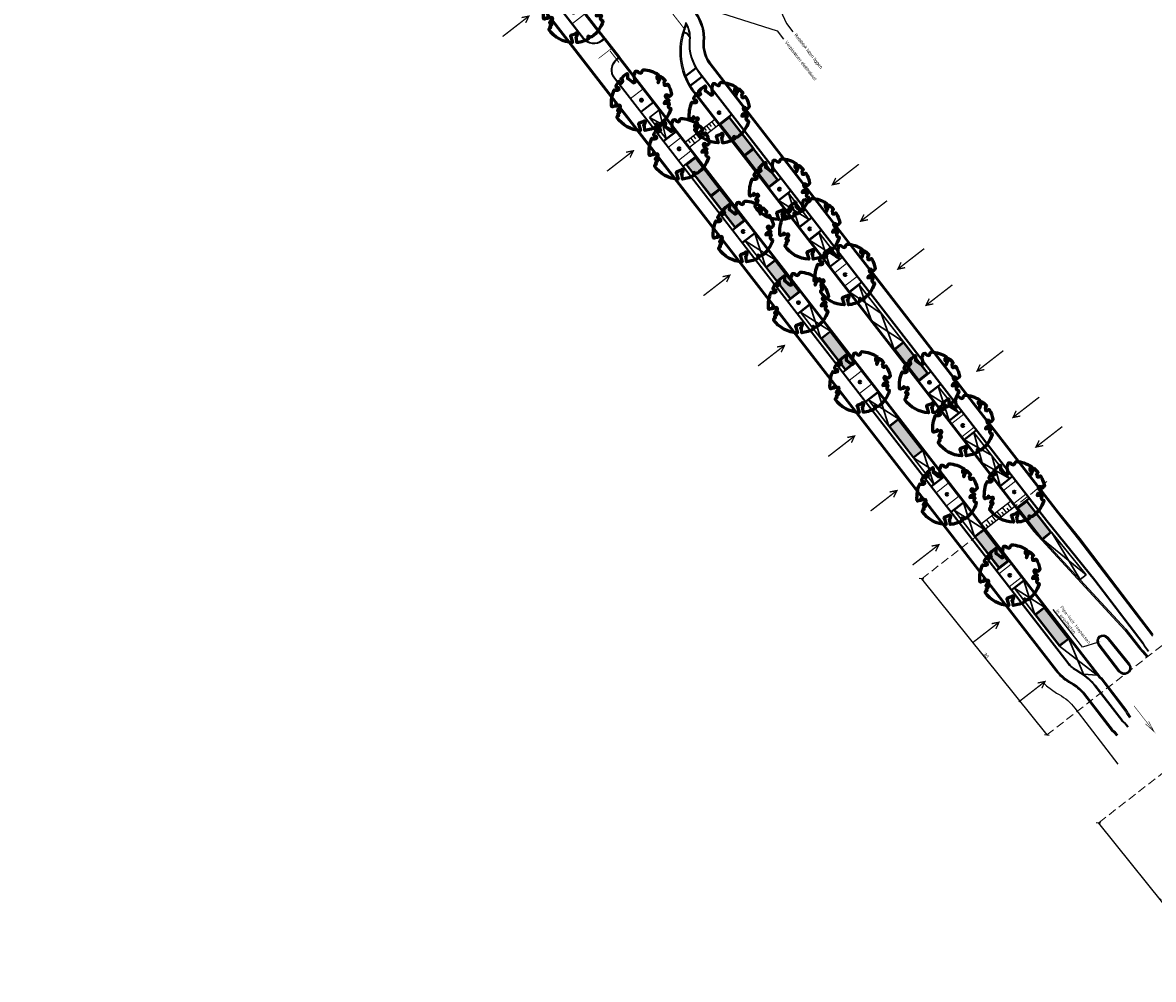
# Model space of a CAD drawing. Header units: metres. Extents: x 197051 to 198490, y 354564 to 355604.
# Tile 5 of 12: x 197065 to 197234, y 355340 to 355483. Entities that reach past the tile are written whole.
import ezdxf
from ezdxf import colors
from ezdxf.entities.mleader import LeaderData, LeaderLine
from ezdxf.math import Vec2, Vec3

# ---------------------------------------------------------------- set-up
doc = ezdxf.new("R2010")
doc.units = ezdxf.units.M
doc.header["$PDMODE"] = 3
doc.linetypes.add('11strp', pattern=[2, 1, -1])
doc.linetypes.add('DASHED2', pattern=[0.375, 0.25, -0.125])
for name, color, linetype, lineweight in [('N-WE-GR-BOOM-S', 86, 'Continuous', 40), ('N-WE-IE-PARKEERVAK_LANGSPARKEREN-G', 7, 'Continuous', 25), ('N-WE-VW-MARKERING_DWARS_DRIEHOEK_5050-G', 7, 'VW-HAAIETAND50-L-N', 35), ('nieuwe boomspiegels', 86, 'Continuous', 20), ('Ontwerp', 7, 'Continuous', 20), ('Parkeervak', 7, 'Continuous', 20), ('Parkeervak_arcering', 7, 'Continuous', 20), ('Rijrichting pijl', 7, 'Continuous', 30), ('X-XX-AL-AANKLEDING-M', 7, 'Continuous', 18), ('X-XX-AL-AANKLEDING-T25', 7, 'Continuous', 25), ('X-XX-AL-T25', 7, 'Continuous', 25)]:
    doc.layers.add(name, color=color, linetype=linetype, lineweight=lineweight)
for name, color, linetype in [('N-WE-VH-DREMPEL-G', 7, 'Continuous'), ('N-WE-VK-BLAUWE_ZONE-G', 5, 'Continuous'), ('N-XX-VH-KANTOPSLUITING_GELEIDEBAND_50_200_250-G', 210, 'Continuous'), ('N-XX-VH-KANTOPSLUITING_INRITVERLOOPBAND_50_200_250-G', 10, 'Continuous'), ('N-XX-VH-KANTOPSLUITING_OPSLUITBAND_100_200-G', 170, 'Continuous'), ('N-XX-VH-KANTOPSLUITING_TROTTOIRBAND_180_200_250-G', 2, 'Continuous'), ('N-XX-VH-KANTOPSLUITING_VOORKANTBAND-G', 7, 'Continuous')]:
    doc.layers.add(name, color=color, linetype=linetype)
doc.layers.add('uitritten', color=34, linetype='Continuous', lineweight=30, plot=False)
doc.styles.add('NLCS-ISO-M200-T25', font='NLCS-ISO.ttf', dxfattribs={"height": 0.5})
doc.styles.add('NLCS-ISO-M500-T25', font='NLCS-ISO.ttf', dxfattribs={"height": 1})
doc.styles.add('NLCS_ISO', font='arial.ttf')
doc.styles.get("Standard").update_dxf_attribs({"font": 'arial.ttf'})
doc.linetypes.add('VW-HAAIETAND50-L-N', pattern='A,0,-0.5,[150,NLCS.SHX,S=1,R=0,X=-0.625,Y=0],-0.5', length=1)
doc.dimstyles.new('NLCS_1-200', dxfattribs={"dimscale": 0.2, "dimtxt": 2.5, "dimasz": 2.5, "dimexe": 1.25, "dimexo": 0.625, "dimtad": 1, "dimtxsty": 'Standard', "dimblk": 'OBLIQUE', "dimcen": 0, "dimse1": 1, "dimse2": 1, "dimadec": 0, "dimazin": 0, "dimtfac": 1, "dimtmove": 0, "dimatfit": 3, "dimfxl": 1, "dimarcsym": 0})

# ---------------------------------------------------------------- blocks, each defined once
blk = doc.blocks.new('*U479')
at = {"layer": 'Parkeervak_arcering'}
h = blk.add_hatch(color=253, dxfattribs=at)
h.dxf.hatch_style = 1
h.paths.add_polyline_path([(0, 6), (0, 0), (1.8, 0), (1.8, 6)])
h.paths.add_polyline_path([(1.67, 5.87), (1.67, 0.13), (0.13, 0.13), (0.13, 5.87)], flags=16)
at = {"layer": 'Parkeervak_arcering', "true_color": 0xb97150}
h = blk.add_hatch(color=13, dxfattribs=at)
h.dxf.hatch_style = 1
h.paths.add_polyline_path([(1.67, 5.87), (1.67, 0.13), (0.13, 0.13), (0.13, 5.87)])
at = {"layer": 'N-WE-IE-PARKEERVAK_LANGSPARKEREN-G'}
blk.add_lwpolyline([(1.8, 0), (0, 0), (0, 6), (1.8, 6)], close=True, dxfattribs=at)
at = {"layer": 'N-WE-IE-PARKEERVAK_LANGSPARKEREN-G', "lineweight": 9}
blk.add_lwpolyline([(1.67, 0.13), (0.13, 0.13), (0.13, 5.87), (1.67, 5.87)], close=True, dxfattribs=at)
blk = doc.blocks.new('*U466')
at = {"layer": 'N-WE-GR-BOOM-S', "lineweight": 60}
blk.add_lwpolyline([(0.43, 4.71), (0.44, 4.72), (0.45, 4.73), (0.46, 4.74), (0.47, 4.75), (0.47, 4.75), (0.48, 4.76), (0.49, 4.77), (0.49, 4.78), (0.5, 4.79), (0.51, 4.8), (0.51, 4.82), (0.52, 4.84), (0.52, 4.86), (0.51, 4.88), (0.51, 4.92), (0.48, 5.03, -0.52938), (0.53, 5.1, -0.087139), (2.22, 4.62, -0.372341), (2.28, 4.47), (2.35, 4.12), (2.18, 3.95), (1.99, 3.99), (1.77, 3.82), (1.85, 3.6), (2.09, 3.53), (2.71, 3.67), (2.86, 3.59), (2.85, 3.45), (2.71, 3.36), (2.58, 2.94), (2.74, 2.67), (3.17, 3.35, -0.504641), (3.41, 3.14, 0.331948), (3.54, 2.92, 0.282008), (3.99, 3), (3.96, 2.99, -0.512156), (4.16, 2.98, -0.16076), (5.09, -0.06), (4.98, -0.17), (4.98, -0.29), (4.86, -0.31), (4.88, -0.44), (4.7, -0.38), (4.64, -0.52), (4.86, -0.67), (4.93, -0.72), (5.05, -0.6, -0.106371), (4.34, -2.61), (3.71, -2.2), (3.59, -2.28), (3.51, -1.94), (3.29, -1.67), (3.02, -1.68), (3.03, -1.99), (2.83, -2.68), (2.86, -2.81), (3.01, -2.83), (3.93, -3.18, -0.236298), (-0.23, -5.01, 0.159625), (-0.35, -4.77, 0.350802), (-0.31, -4.53, -0.504641), (-0.6, -4.39), (-0.53, -4.17), (-0.65, -3.96), (-0.8, -3.98), (-0.82, -4.14), (-0.94, -4.21), (-1.08, -4.11), (-1.2, -3.47), (-1.29, -3.38), (-1.52, -3.39), (-1.59, -3.66), (-1.68, -3.69), (-1.77, -3.92), (-2, -3.8, 0.733583), (-1.92, -3.97, -0.861625), (-1.87, -4.13, 0.279978), (-2.04, -4.39), (-2.04, -4.4, -0.827056), (-2.21, -4.58, -0.116774), (-4.15, -2.56), (-4.11, -2.55), (-4.08, -2.54), (-4.06, -2.53), (-4.04, -2.52), (-4.02, -2.51), (-4.01, -2.5), (-4, -2.49), (-3.77, -2.18), (-3.76, -2.17), (-3.76, -2.16), (-3.75, -2.15), (-3.75, -2.14), (-3.75, -2.13), (-3.74, -2.12), (-3.74, -2.11), (-3.74, -2.1), (-3.73, -2.09), (-3.72, -2.07), (-3.71, -2.06), (-3.71, -2.04), (-3.7, -2.02), (-3.69, -2.01), (-3.68, -1.99), (-3.68, -1.97), (-3.67, -1.96), (-3.67, -1.94), (-3.67, -1.93), (-3.67, -1.92), (-3.67, -1.9), (-3.67, -1.89), (-3.67, -1.88), (-3.68, -1.88), (-3.68, -1.87), (-3.69, -1.87), (-3.7, -1.87), (-3.71, -1.87), (-3.72, -1.87), (-3.73, -1.86), (-3.74, -1.86), (-3.75, -1.86), (-3.76, -1.86), (-3.78, -1.85), (-3.79, -1.84), (-3.8, -1.83), (-3.81, -1.83), (-3.83, -1.82), (-3.84, -1.81), (-3.85, -1.8), (-3.87, -1.78), (-3.88, -1.77), (-3.89, -1.76), (-3.91, -1.75), (-4.15, -2.03), (-4.16, -2.01), (-4.17, -2), (-4.18, -1.98), (-4.19, -1.97), (-4.2, -1.95), (-4.22, -1.94), (-4.24, -1.93), (-4.27, -1.92), (-4.32, -1.93), (-4.38, -1.94), (-4.46, -1.97, -0.040997), (-4.79, -1.03), (-4.62, -1.06), (-4.46, -1.16), (-4.38, -1.08), (-4.28, -0.93), (-4.38, -0.78), (-4.32, -0.57), (-4.52, -0.55), (-4.65, -0.42), (-4.89, -0.58, -0.05814), (-4.99, 0.83), (-4.85, 0.8), (-4.3, 0.36), (-4.06, 0.45), (-3.13, 0.69), (-3.05, 1), (-3.41, 1.14), (-3.46, 1.26), (-4.12, 1.58), (-4.14, 1.77), (-4.36, 1.96), (-4.45, 2.14), (-4.3, 2.38), (-3.96, 2.43), (-3.65, 2.63), (-3.65, 2.84), (-3.84, 3.07), (-3.79, 3.16), (-3.86, 3.31, -0.13428), (-1.66, 4.83, -0.541727), (-1.6, 4.78), (-1.61, 4.64), (-1.61, 4.56), (-1.6, 4.51), (-1.58, 4.46), (-1.56, 4.43), (-1.53, 4.41), (-1.51, 4.39), (-1.49, 4.38), (-1.47, 4.36), (-1.45, 4.34), (-1.43, 4.32), (-1.41, 4.31), (-1.4, 4.3), (-1.38, 4.28), (-1.36, 4.28), (-1.35, 4.27), (-1.33, 4.27), (-1.31, 4.28), (-1.29, 4.28), (-1.27, 4.29), (-1.25, 4.31), (-1.23, 4.32), (-1.21, 4.33), (-1.19, 4.34), (-1.17, 4.34), (-1.15, 4.35), (-1.13, 4.35), (-1.11, 4.35), (-1.09, 4.36), (-1.07, 4.36), (-1.05, 4.36), (-1.03, 4.37), (-1.01, 4.38), (-1, 4.39), (-0.99, 4.41), (-0.97, 4.42), (-0.96, 4.32), (-0.94, 4.3), (-0.83, 4.12), (-0.61, 4), (-0.93, 4.51), (-0.92, 4.52), (-0.92, 4.54), (-0.92, 4.55), (-0.92, 4.57), (-0.92, 4.58), (-0.93, 4.6), (-0.94, 4.61), (-0.95, 4.63), (-0.97, 4.65), (-0.99, 4.67), (-1.02, 4.69), (-1.05, 4.72), (-1.08, 4.75), (-1.12, 4.79), (-1.2, 4.9, -0.543104), (-1.17, 4.98, -0.046766), (-0.23, 5.12, -0.385168), (-0.18, 5.07), (-0.15, 4.88), (-0.14, 4.82), (-0.12, 4.78), (-0.1, 4.75), (-0.09, 4.74), (-0.07, 4.73), (-0.05, 4.73), (-0.03, 4.73), (-0.01, 4.72), (0.01, 4.72), (0.03, 4.72), (0.04, 4.71), (0.06, 4.7), (0.08, 4.7), (0.09, 4.69), (0.11, 4.68), (0.12, 4.67), (0.14, 4.67), (0.15, 4.66), (0.17, 4.65), (0.18, 4.65), (0.19, 4.64), (0.2, 4.63), (0.21, 4.62), (0.22, 4.61), (0.23, 4.6), (0.23, 4.59), (0.24, 4.58), (0.24, 4.58), (0.25, 4.57), (0.25, 4.56), (0.26, 4.56), (0.27, 4.56), (0.28, 4.56), (0.29, 4.56), (0.3, 4.57), (0.31, 4.57), (0.32, 4.58), (0.34, 4.59), (0.35, 4.6), (0.36, 4.62), (0.37, 4.63), (0.38, 4.64), (0.39, 4.66), (0.4, 4.67), (0.41, 4.69), (0.42, 4.7)], format="xyb", close=True, dxfattribs=at)
blk.add_circle((0, 0), 0.15, dxfattribs=at)
at = {"color": 7, "style": 'NLCS-ISO-M500-T25'}
for tag, p in [('NR', (-2.46, -0.4)), ('NAAM', (-2.46, -1.6))]:
    blk.add_attdef(tag, p, '', height=1, dxfattribs=at)
at = {"color": 7, "style": 'NLCS-ISO-M500-T25', "flags": 1}
for tag, p in [('WETNAAM', (-2.46, -2.8)), ('STAMDIA', (-2.46, -4)), ('STAMOMTR', (-2.46, -5.2)), ('OPMERKING', (-2.46, -6.4)), ('HANDH_KAPPEN', (-2.46, -7.6))]:
    blk.add_attdef(tag, p, '', height=1, dxfattribs=at)
blk = doc.blocks.new('pijl rijrichting')
at = {"layer": 'Rijrichting pijl', "const_width": 0.1}
for points in [[(6.14, 0), (0, 0), (2.18, 0.39)], [(0, 0), (2.17, -0.38)]]:
    blk.add_lwpolyline(points, dxfattribs=at)
blk = doc.blocks.new('_Oblique')
at = {"color": 0, "linetype": 'ByBlock', "lineweight": -2}
blk.add_line((-0.5, -0.5), (0.5, 0.5), dxfattribs=at)
blk = doc.blocks.new('*D450')
at = {"layer": 'Defpoints', "color": 0, "transparency": 16777216}
for p in [(197199.25, 355399.93), (197218.15, 355376.63), (197218.15, 355376.63)]:
    blk.add_point(p, dxfattribs=at)
at = {"layer": 'X-XX-AL-AANKLEDING-M', "color": 0, "lineweight": -2, "transparency": 16777216}
blk.add_line((197199.39, 355400.04), (197218.15, 355376.63), dxfattribs=at)
at = {"layer": 'X-XX-AL-AANKLEDING-M', "color": 0, "lineweight": -2, "transparency": 16777216, "xscale": 0.5, "yscale": 0.5, "zscale": 0.5}
for p, rotation in [((197199.39, 355400.04), 128.7212278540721), ((197218.15, 355376.63), 308.7212278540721)]:
    blk.add_blockref('_Oblique', p, dxfattribs=dict(at, rotation=rotation))
at = {"layer": 'X-XX-AL-AANKLEDING-M', "color": 0, "transparency": 16777216, "insert": (197209.07, 355388.57), "char_height": 0.5, "attachment_point": 5, "rotation": 308.7212}
blk.add_mtext('30', dxfattribs=at)
blk = doc.blocks.new('*D451')
at = {"layer": 'Defpoints', "color": 0, "transparency": 16777216}
for p in [(197225.9, 355363.41), (197244.67, 355340), (197244.67, 355340)]:
    blk.add_point(p, dxfattribs=at)
at = {"layer": 'X-XX-AL-AANKLEDING-M', "color": 0, "lineweight": -2, "transparency": 16777216}
blk.add_line((197225.9, 355363.41), (197244.67, 355340), dxfattribs=at)
at = {"layer": 'X-XX-AL-AANKLEDING-M', "color": 0, "lineweight": -2, "transparency": 16777216, "xscale": 0.5, "yscale": 0.5, "zscale": 0.5}
for p, rotation in [((197225.9, 355363.41), 128.7212278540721), ((197244.67, 355340), 308.7212278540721)]:
    blk.add_blockref('_Oblique', p, dxfattribs=dict(at, rotation=rotation))
at = {"layer": 'X-XX-AL-AANKLEDING-M', "color": 0, "transparency": 16777216, "insert": (197235.58, 355351.94), "char_height": 0.5, "attachment_point": 5, "rotation": 308.7212}
blk.add_mtext('30', dxfattribs=at)
blk = doc.blocks.new('Drempel')
at = {"layer": 'N-WE-VH-DREMPEL-G', "flags": 128}
for points in [[(0, 0), (0, -5.5)], [(-1, 0), (-1, -5.5)], [(-1, -0.5), (0, -0.5)], [(-1, -1), (-0.5, -1)], [(-1, -1.5), (0, -1.5)], [(-1, -2), (-0.5, -2)], [(-1, -2.5), (0, -2.5)], [(-1, -3), (-0.5, -3)], [(-1, -3.5), (0, -3.5)], [(-1, -4), (-0.5, -4)], [(-1, -4.5), (0, -4.5)], [(-1, -5), (-0.5, -5)]]:
    blk.add_lwpolyline(points, dxfattribs=at)
blk = doc.blocks.new('Inrit_icoon')
at = {"layer": 'uitritten', "const_width": 0.2}
for points in [[(0, 0), (0, 5)], [(0.5, 1), (0, 0), (-0.5, 1)]]:
    blk.add_lwpolyline(points, dxfattribs=at)

msp = doc.modelspace()

# ---------------------------------------------------------------- linework, layer by layer
at = {"layer": 'N-WE-VK-BLAUWE_ZONE-G', "color": 5, "linetype": 'DASHED2', "const_width": 0.1, "flags": 128}
for points in [[(197169.012, 355468.174), (197172.689, 355463.432)], [(197165.548, 355463.339), (197169.225, 355458.597)], [(197172.689, 355463.432), (197176.365, 355458.691)], [(197169.226, 355458.598), (197172.903, 355453.857)], [(197177.497, 355447.93), (197181.173, 355443.188)], [(197185.772, 355437.261), (197189.448, 355432.52)], [(197195.184, 355434.421), (197198.86, 355429.68)], [(197195.987, 355424.088), (197199.664, 355419.346)], [(197213.669, 355410.582), (197216.295, 355407.175), (197217.464, 355405.934)], [(197208.811, 355407.545), (197212.488, 355402.803)], [(197217.885, 355395.847), (197221.562, 355391.106)]]:
    msp.add_lwpolyline(points, dxfattribs=at)
at = {"layer": 'N-WE-VW-MARKERING_DWARS_DRIEHOEK_5050-G', "const_width": 0.15, "flags": 128}
msp.add_lwpolyline([(197161.615, 355485.348), (197163.954, 355482.335)], dxfattribs=at)
at = {"layer": 'N-WE-VW-MARKERING_DWARS_DRIEHOEK_5050-G', "linetype": 'VW-HAAIETAND50-L-N', "const_width": 0.15, "flags": 128}
msp.add_lwpolyline([(197152.645, 355479.229, -0.0022762), (197153.98, 355477.497, -0.0059253)], format="xyb", dxfattribs=at)
at = {"layer": 'N-XX-VH-KANTOPSLUITING_GELEIDEBAND_50_200_250-G', "flags": 128}
for points in [[(197151.145, 355481.75), (197097.591, 355550.817)], [(197154.517, 355477.405), (197158.687, 355472.026)], [(197171.912, 355471.944), (197181.532, 355459.537)], [(197160.464, 355469.735), (197225.956, 355385.276), (197226.254, 355385.041), (197229.994, 355380.124), (197230.23, 355379.703), (197230.582, 355379.199)], [(197160.137, 355462.813), (197170.8, 355449.063)], [(197189.192, 355449.659), (197192.17, 355445.818)], [(197173.863, 355445.112), (197179.072, 355438.394)], [(197198.821, 355437.242), (197204.028, 355430.526)], [(197182.137, 355434.442), (197189.288, 355425.219)]]:
    msp.add_lwpolyline(points, dxfattribs=at)
for points in [[(197163.789, 355482.125, 0.1561423), (197163.741, 355476.15)], [(197165.073, 355473.438, 0.0120654), (197165.354, 355473.058), (197216.382, 355407.251), (197230.04, 355392.484), (197232.269, 355389.607), (197232.644, 355389.235), (197233.324, 355388.409)]]:
    msp.add_lwpolyline(points, format="xyb", dxfattribs=at)
at = {"layer": 'N-XX-VH-KANTOPSLUITING_INRITVERLOOPBAND_50_200_250-G'}
for p, q in [((197163.694, 355482.156), (197164.021, 355483.151)), ((197163.789, 355482.125), (197164.116, 355483.12))]:
    msp.add_line(p, q, dxfattribs=at)
at = {"layer": 'N-XX-VH-KANTOPSLUITING_INRITVERLOOPBAND_50_200_250-G', "flags": 128}
for points in [[(197136.996, 355492.656), (197160.137, 355462.813)], [(197137.075, 355492.717), (197160.216, 355462.875)], [(197151.145, 355481.75), (197154.517, 355477.404)], [(197151.224, 355481.811), (197154.596, 355477.465)], [(197158.687, 355472.026), (197160.464, 355469.735)], [(197158.766, 355472.088), (197160.543, 355469.796)], [(197181.453, 355459.476), (197189.113, 355449.598)], [(197181.532, 355459.537), (197189.192, 355449.659)], [(197170.8, 355449.063), (197173.863, 355445.112)], [(197170.879, 355449.124), (197173.942, 355445.174)], [(197192.091, 355445.757), (197198.742, 355437.18)], [(197192.17, 355445.818), (197198.821, 355437.242)], [(197179.072, 355438.394), (197182.137, 355434.442)], [(197179.151, 355438.455), (197182.216, 355434.503)], [(197203.949, 355430.465), (197219.784, 355410.044), (197223.021, 355406.017), (197234.018, 355391.649)], [(197204.028, 355430.526), (197219.862, 355410.106), (197223.1, 355406.079), (197234.098, 355391.71)]]:
    msp.add_lwpolyline(points, dxfattribs=at)
for points in [[(197169.722, 355490.565, -0.0773004), (197165.743, 355485.92, 0.3861146), (197165.592, 355484.719, -0.1769295), (197166.673, 355480.675, 0.1893814), (197167.681, 355477.237), (197171.833, 355471.882)], [(197169.807, 355490.513, -0.0773004), (197165.808, 355485.844, 0.3861146), (197165.674, 355484.777, -0.1769295), (197166.772, 355480.666, 0.1893814), (197167.76, 355477.298), (197171.912, 355471.944)], [(197163.646, 355476.12, 0.0775275), (197164.991, 355473.381, 0.0775275)], [(197163.741, 355476.15, 0.0775275), (197165.073, 355473.438, 0.0391274)], [(197189.288, 355425.219), (197205.172, 355404.736), (197219.488, 355386.273, 0.0908893), (197221.423, 355384.542), (197222.115, 355384.119, -0.0910244), (197223.676, 355382.722), (197227.827, 355377.363), (197228.212, 355376.998), (197228.633, 355376.472)], [(197189.367, 355425.281), (197205.251, 355404.797), (197219.567, 355386.334, 0.0908893), (197221.475, 355384.627), (197222.167, 355384.204, -0.0910244), (197223.755, 355382.783), (197227.901, 355377.43), (197228.286, 355377.066), (197228.711, 355376.535)]]:
    msp.add_lwpolyline(points, format="xyb", dxfattribs=at)
at = {"layer": 'N-XX-VH-KANTOPSLUITING_OPSLUITBAND_100_200-G', "flags": 128}
for points in [[(197151.698, 355481.039), (197151.382, 355480.794, -0.4140565), (197148.719, 355481.129), (197094.816, 355550.642)], [(197233.405, 355389.151), (197232.811, 355389.93), (197232.614, 355390.318), (197225.343, 355399.853), (197218.138, 355408.739), (197166.021, 355475.95, -0.1893832), (197164.581, 355480.862, 0.1642776), (197163.981, 355483.35, 0.1471807)], [(197164.589, 355481.473), (197164.365, 355481.755, 0.3006069), (197163.736, 355481.96)], [(197153.966, 355478.116), (197153.649, 355477.87, 0.4159495), (197153.32, 355475.195), (197221.227, 355387.621, 0.0908893), (197222.57, 355386.419), (197223.263, 355385.996, -0.0910244), (197225.415, 355384.069), (197229.462, 355378.844), (197229.834, 355378.492), (197230.35, 355377.849)]]:
    msp.add_lwpolyline(points, format="xyb", dxfattribs=at)
for points in [[(197163.991, 355475.443), (197165.545, 355476.648)], [(197164.666, 355474.068), (197166.424, 355475.431)], [(197159.147, 355471.434), (197157.327, 355470.027)], [(197169.041, 355468.323), (197170.849, 355469.725)], [(197162.542, 355467.059), (197160.724, 355465.649)], [(197165.41, 355463.361), (197163.594, 355461.948)], [(197178.325, 355460.084), (197176.507, 355458.674)], [(197179.734, 355458.266), (197177.919, 355456.853)], [(197172.887, 355453.714), (197171.069, 355452.305)], [(197182.92, 355454.157), (197181.102, 355452.748)], [(197174.296, 355451.897), (197172.481, 355450.484)], [(197184.329, 355452.34), (197182.514, 355450.927)], [(197187.518, 355448.231), (197185.7, 355446.821)], [(197190.372, 355444.553), (197188.556, 355443.14)], [(197181.159, 355443.046), (197179.342, 355441.637)], [(197182.569, 355441.228), (197180.753, 355439.816)], [(197189.43, 355432.379), (197187.613, 355430.97)], [(197200.82, 355431.073), (197199.003, 355429.664)], [(197202.209, 355429.24), (197200.394, 355427.828)], [(197192.782, 355428.058), (197190.967, 355426.645)], [(197205.415, 355425.147), (197203.598, 355423.737)], [(197207.572, 355422.366), (197205.757, 355420.953)], [(197202.709, 355415.255), (197200.891, 355413.846)], [(197213.04, 355415.319), (197211.223, 355413.909)], [(197205.608, 355411.517), (197203.793, 355410.104)], [(197215.51, 355412.134), (197213.695, 355410.722)], [(197212.474, 355402.662), (197210.656, 355401.253)], [(197214.68, 355399.817), (197212.865, 355398.405)]]:
    msp.add_lwpolyline(points, dxfattribs=at)
at = {"layer": 'N-XX-VH-KANTOPSLUITING_TROTTOIRBAND_180_200_250-G', "flags": 128}
for points in [[(197227.241, 355391.23), (197230.476, 355387.25, -1.0302537), (197229.069, 355386.173), (197225.968, 355390.221, -0.9832868)], [(197227.163, 355391.166), (197230.399, 355387.187, -1.0312267), (197229.149, 355386.233), (197226.048, 355390.282, -0.9831298)]]:
    msp.add_lwpolyline(points, format="xyb", close=True, dxfattribs=at)
at = {"layer": 'N-XX-VH-KANTOPSLUITING_VOORKANTBAND-G', "flags": 128}
for points in [[(197073.439, 355571.494), (197073.121, 355575.327, -0.1141817), (197084.128, 355567.086), (197097.746, 355550.943), (197226.099, 355385.418), (197226.397, 355385.183), (197230.162, 355380.234), (197230.4, 355379.809), (197230.746, 355379.313)], [(197151.758, 355480.959), (197151.443, 355480.715, -0.4146494), (197148.637, 355481.071), (197094.738, 355550.58), (197082.514, 355565.783), (197081.128, 355567.311), (197080.635, 355567.857), (197080.178, 355568.328), (197078.819, 355569.656), (197077.61, 355570.429), (197076.322, 355570.993), (197074.777, 355571.366), (197073.439, 355571.494)], [(197064.83, 355556.099), (197064.555, 355559.133, -0.46825), (197074.33, 355568.91), (197074.646, 355568.881, -0.1886625), (197079.209, 355566.601), (197079.719, 355566.036), (197081.069, 355564.549), (197093.247, 355549.402), (197219.646, 355386.396, 0.0908893), (197221.527, 355384.713), (197222.219, 355384.29, -0.0910244), (197223.834, 355382.844), (197227.975, 355377.497), (197228.36, 355377.134), (197228.789, 355376.598)], [(197173.383, 355496.287, 0.0842562), (197170.625, 355492.417), (197170.618, 355492.402, -0.1032281), (197165.678, 355485.996, 0.3861146), (197165.51, 355484.662, -0.1769295), (197166.573, 355480.684, 0.1893814), (197167.602, 355477.175), (197219.705, 355409.982), (197222.942, 355405.955), (197234.032, 355391.467), (197234.032, 355391.467)], [(197164.021, 355483.472), (197163.599, 355482.187, 0.24931), (197165.195, 355472.935), (197216.229, 355407.122), (197229.887, 355392.355), (197232.119, 355389.474), (197232.496, 355389.1), (197233.17, 355388.282)], [(197233.485, 355389.212), (197232.896, 355389.983), (197232.699, 355390.371), (197225.422, 355399.914), (197218.217, 355408.801), (197166.1, 355476.011, -0.1893813), (197164.68, 355480.853, 0.169417), (197164.021, 355483.472)], [(197164.596, 355481.303), (197164.287, 355481.692, 0.3353203), (197163.703, 355481.843)], [(197153.904, 355478.194), (197153.588, 355477.949, 0.4159495), (197153.241, 355475.133), (197221.148, 355387.56, 0.0908893), (197222.518, 355386.334), (197223.21, 355385.911, -0.0910244), (197225.336, 355384.008), (197229.388, 355378.777), (197229.76, 355378.424), (197230.272, 355377.786)], [(197217.75, 355384.36), (197218.124, 355383.979), (197219.638, 355382.912), (197220.033, 355382.684, -0.0987085), (197222.386, 355380.623), (197228.829, 355372.227)]]:
    msp.add_lwpolyline(points, format="xyb", dxfattribs=at)
for points in [[(197151.916, 355481.082), (197154.063, 355478.317)], [(197154.124, 355478.238), (197154.124, 355478.238)], [(197163.953, 355475.54), (197165.494, 355476.735)], [(197164.718, 355473.982), (197166.485, 355475.352)], [(197159.086, 355471.513), (197157.266, 355470.106)], [(197159.088, 355471.51), (197157.273, 355470.097)], [(197169.092, 355468.236), (197170.91, 355469.646)], [(197162.48, 355467.138), (197160.663, 355465.728)], [(197165.471, 355463.282), (197163.656, 355461.87)], [(197178.263, 355460.163), (197176.446, 355458.753)], [(197179.795, 355458.187), (197177.98, 355456.775)], [(197172.826, 355453.794), (197171.008, 355452.384)], [(197182.859, 355454.236), (197181.041, 355452.827)], [(197184.391, 355452.261), (197182.575, 355450.848)], [(197174.358, 355451.818), (197172.542, 355450.405)], [(197187.457, 355448.31), (197185.639, 355446.9)], [(197190.433, 355444.474), (197188.618, 355443.061)], [(197181.098, 355443.125), (197179.281, 355441.716)], [(197182.63, 355441.149), (197180.815, 355439.737)], [(197189.369, 355432.458), (197187.551, 355431.049)], [(197200.759, 355431.152), (197198.941, 355429.743)], [(197202.27, 355429.162), (197200.455, 355427.749)], [(197192.844, 355427.979), (197191.029, 355426.566)], [(197205.354, 355425.226), (197203.537, 355423.816)], [(197207.633, 355422.287), (197205.818, 355420.874)], [(197202.647, 355415.334), (197200.83, 355413.925)], [(197212.979, 355415.398), (197211.161, 355413.988)], [(197205.669, 355411.438), (197203.854, 355410.025)], [(197215.571, 355412.055), (197213.756, 355410.643)], [(197212.412, 355402.741), (197210.595, 355401.332)], [(197214.741, 355399.738), (197212.926, 355398.326)]]:
    msp.add_lwpolyline(points, dxfattribs=at)
msp.add_lwpolyline([(197227.318, 355391.293), (197230.554, 355387.313, -1.0294335), (197228.988, 355386.114), (197225.889, 355390.16, -0.9834173)], format="xyb", close=True, dxfattribs=at)
at = {"layer": 'nieuwe boomspiegels'}
for points in [[(197145.487, 355485.296), (197147.303, 355486.708), (197148.835, 355484.733), (197147.019, 355483.32)], [(197155.738, 355472.076), (197157.554, 355473.488), (197159.086, 355471.513), (197157.265, 355470.107)], [(197161.393, 355464.783), (197163.209, 355466.196), (197164.741, 355464.22), (197162.925, 355462.808)], [(197176.441, 355458.75), (197178.263, 355460.163), (197179.794, 355458.189), (197177.977, 355456.778)], [(197171.008, 355452.384), (197172.823, 355453.797), (197174.355, 355451.821), (197172.54, 355450.408)], [(197181.041, 355452.827), (197182.859, 355454.236), (197184.388, 355452.264), (197182.573, 355450.851)], [(197186.363, 355445.963), (197188.181, 355447.373), (197189.711, 355445.4), (197187.893, 355443.991)], [(197179.281, 355441.716), (197181.096, 355443.128), (197182.628, 355441.152), (197180.813, 355439.74)], [(197188.523, 355429.796), (197190.338, 355431.204), (197191.873, 355429.23), (197190.055, 355427.821)], [(197198.941, 355429.743), (197200.756, 355431.156), (197202.288, 355429.18), (197200.473, 355427.768)], [(197203.91, 355423.335), (197205.728, 355424.744), (197207.257, 355422.771), (197205.442, 355421.359)], [(197211.682, 355413.312), (197213.498, 355414.724), (197215.03, 355412.748), (197213.214, 355411.336)], [(197201.577, 355412.962), (197203.392, 355414.375), (197204.924, 355412.399), (197203.109, 355410.987)], [(197210.995, 355400.816), (197212.811, 355402.228), (197214.343, 355400.253), (197212.527, 355398.84)]]:
    msp.add_lwpolyline(points, close=True, dxfattribs=at)
at = {"layer": 'Ontwerp', "linetype": '11strp', "const_width": 0.1}
msp.add_lwpolyline([(197150.936, 355478.106), (197152.831, 355479.577)], dxfattribs=at)
at = {"layer": 'Ontwerp', "linetype": 'DASHED2', "ltscale": 5, "flags": 128}
for points in [[(197218.178, 355414.618), (197199.128, 355399.832)], [(197236.945, 355391.212), (197217.894, 355376.426)], [(197246.269, 355379.217), (197225.897, 355363.41)]]:
    msp.add_lwpolyline(points, dxfattribs=at)
at = {"layer": 'uitritten', "flags": 128}
for points in [[(197159.936, 355470.274), (197158.583, 355469.224), (197158.583, 355469.224)], [(197162.479, 355467.137), (197161.057, 355466.033)], [(197177.977, 355456.778), (197179.399, 355457.883)], [(197179.341, 355457.838), (197179.341, 355457.838)], [(197181.041, 355452.827), (197182.462, 355453.932)], [(197182.573, 355450.851), (197183.994, 355451.956)], [(197174.355, 355451.821), (197172.933, 355450.717)], [(197175.996, 355446.767), (197172.933, 355450.717)], [(197177.419, 355447.87), (197175.996, 355446.767)], [(197185.637, 355446.9), (197187.058, 355448.004)], [(197188.615, 355443.059), (197190.036, 355444.164)], [(197182.628, 355441.152), (197181.206, 355440.048)], [(197184.271, 355436.096), (197181.206, 355440.048)], [(197185.693, 355437.2), (197184.271, 355436.096)], [(197195.264, 355434.485), (197196.687, 355435.587)], [(197200.473, 355427.768), (197201.894, 355428.872)], [(197192.844, 355427.978), (197191.422, 355426.874)], [(197194.485, 355422.924), (197191.422, 355426.874)], [(197203.537, 355423.816), (197204.958, 355424.921)], [(197195.908, 355424.026), (197194.485, 355422.924)], [(197205.816, 355420.877), (197207.238, 355421.981)], [(197212.58, 355415.091), (197207.238, 355421.981)], [(197199.584, 355419.285), (197198.162, 355418.182)], [(197201.225, 355414.231), (197198.162, 355418.182)], [(197202.647, 355415.335), (197201.225, 355414.231)], [(197211.158, 355413.988), (197212.58, 355415.091)], [(197205.67, 355411.437), (197204.248, 355410.334)], [(197207.311, 355406.383), (197204.248, 355410.334)], [(197208.734, 355407.485), (197207.311, 355406.383)], [(197217.569, 355405.967), (197218.88, 355407.03)], [(197214.742, 355399.737), (197213.32, 355398.634)], [(197223.157, 355399.925), (197224.065, 355400.635)], [(197217.806, 355395.786), (197216.384, 355394.682)], [(197220.06, 355389.941), (197221.483, 355391.044)], [(197221.483, 355391.044), (197223.655, 355385.74)], [(197220.06, 355389.941), (197225.725, 355385.573)], [(197223.655, 355385.74), (197225.725, 355385.573)]]:
    msp.add_lwpolyline(points, dxfattribs=at)
at = {"layer": 'uitritten'}
for points in [[(197158.583, 355469.224), (197162.479, 355467.137)], [(197158.583, 355469.224), (197161.057, 355466.033)], [(197160.005, 355470.327), (197161.057, 355466.033)], [(197179.399, 355457.883), (197181.041, 355452.827)], [(197182.464, 355453.93), (197179.399, 355457.883)], [(197182.462, 355453.932), (197177.977, 355456.778)], [(197187.058, 355448.004), (197183.994, 355451.957)], [(197183.994, 355451.956), (197185.637, 355446.9)], [(197172.933, 355450.717), (197177.419, 355447.87)], [(197174.355, 355451.821), (197175.996, 355446.767)], [(197187.058, 355448.004), (197182.573, 355450.851)], [(197190.036, 355444.164), (197191.859, 355438.767)], [(197196.687, 355435.587), (197190.036, 355444.164)], [(197193.309, 355439.838), (197188.615, 355443.059)], [(197181.206, 355440.048), (197185.693, 355437.2)], [(197182.628, 355441.152), (197184.271, 355436.096)], [(197196.687, 355435.587), (197191.888, 355438.732)], [(197193.309, 355439.838), (197195.264, 355434.485)], [(197204.958, 355424.921), (197201.893, 355428.873)], [(197201.894, 355428.872), (197203.537, 355423.816)], [(197191.422, 355426.874), (197195.908, 355424.026)], [(197192.844, 355427.978), (197194.485, 355422.924)], [(197204.958, 355424.921), (197200.473, 355427.768)], [(197208.487, 355417.433), (197207.238, 355421.981)], [(197205.816, 355420.877), (197209.909, 355418.536)], [(197198.162, 355418.182), (197202.647, 355415.335)], [(197199.584, 355419.285), (197201.225, 355414.231)], [(197209.909, 355418.536), (197211.158, 355413.988)], [(197212.58, 355415.091), (197208.487, 355417.433)], [(197205.67, 355411.437), (197207.311, 355406.383)], [(197204.248, 355410.334), (197208.734, 355407.485)], [(197218.88, 355407.03), (197223.157, 355399.925)], [(197224.065, 355400.635), (197218.88, 355407.03)], [(197224.065, 355400.635), (197217.569, 355405.967)], [(197214.742, 355399.737), (197216.384, 355394.682)], [(197213.32, 355398.634), (197217.806, 355395.786)], [(197216.384, 355394.682), (197213.32, 355398.634)]]:
    msp.add_lwpolyline(points, dxfattribs=at)

# ---------------------------------------------------------------- block references
at = {"xscale": -1, "rotation": 127.8058348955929}
for p in [(197140.47, 355484.446), (197156.138, 355464.252), (197170.62, 355445.585), (197178.803, 355435.039), (197189.333, 355421.465), (197195.681, 355413.283), (197201.975, 355405.171), (197211.002, 355393.537), (197217.9, 355384.645)]:
    msp.add_blockref('Inrit_icoon', p, dxfattribs=at)
at = {"rotation": 307.8058348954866}
for p in [(197186.01, 355459.157), (197190.252, 355453.689), (197195.826, 355446.505), (197200.045, 355441.066), (197207.698, 355431.202), (197213.095, 355424.246), (197216.537, 355419.809)]:
    msp.add_blockref('Inrit_icoon', p, dxfattribs=at)
at = {"layer": 'N-WE-GR-BOOM-S', "xscale": 0.9, "yscale": 0.9, "zscale": 0.9, "rotation": 307.28604508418}
for p in [(197147.163, 355485.015), (197157.352, 355471.836), (197169.018, 355469.965), (197163.011, 355464.546), (197178.07, 355458.484), (197182.597, 355452.542), (197172.625, 355452.147), (197187.914, 355445.674), (197180.898, 355441.478), (197190.14, 355429.554), (197200.558, 355429.506), (197205.566, 355423.039), (197203.194, 355412.725), (197213.296, 355413.072), (197212.613, 355400.579)]:
    msp.add_blockref('*U466', p, dxfattribs=at)
at = {"layer": 'N-WE-VH-DREMPEL-G', "rotation": 307.7909312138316}
msp.add_blockref('Drempel', (197168.934, 355468.114), dxfattribs=at)
at = {"layer": 'N-WE-VH-DREMPEL-G', "xscale": -1, "rotation": 307.7909312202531}
msp.add_blockref('Drempel', (197212.72, 355411.647), dxfattribs=at)
at = {"layer": 'Parkeervak', "rotation": 217.79}
for p in [(197170.515, 355469.339), (197174.191, 355464.598), (197165.471, 355463.279), (197169.147, 355458.537), (197177.419, 355447.87), (197185.693, 355437.2), (197196.687, 355435.587), (197195.908, 355424.026), (197215.173, 355411.748), (197208.734, 355407.485), (197217.806, 355395.786)]:
    msp.add_blockref('*U479', p, dxfattribs=at)
at = {"layer": 'Rijrichting pijl', "xscale": 0.8, "yscale": 0.8, "zscale": 0.8, "rotation": 127.804287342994}
msp.add_blockref('pijl rijrichting', (197234.263, 355377.114), dxfattribs=at)

# ---------------------------------------------------------------- dimensions: what is measured, and where the dimension line sits
at = {"layer": 'X-XX-AL-AANKLEDING-M'}
for base, p1, p2, picture, middle in [((197218.152, 355376.633), (197199.247, 355399.927), (197218.152, 355376.633), '*D450', (197209.066, 355388.574)), ((197244.666, 355340.001), (197225.897, 355363.41), (197244.666, 355340.001), '*D451', (197235.578, 355351.943))]:
    dim = msp.add_linear_dim(base=base, p1=p1, p2=p2, angle=308.72123, dimstyle='NLCS_1-200', dxfattribs=at)
    dim.commit()
    dim.dimension.update_dxf_attribs({"geometry": picture, "text_midpoint": middle})

# ---------------------------------------------------------------- leaders
at = {"layer": 'X-XX-AL-AANKLEDING-T25'}
ml = msp.add_multileader_mtext('Standard', dxfattribs=at)
ml.set_content('Rotsblok laten liggen', color=256, style='NLCS_ISO')
ml.set_leader_properties()
ml.build(insert=Vec2(0, 0))
ml.multileader.update_dxf_attribs({"dogleg_length": 1.562, "arrow_head_size": 0.5})
ctx = ml.context
ctx.base_point, ctx.char_height, ctx.arrow_head_size, ctx.landing_gap_size, ctx.plane_origin, ctx.plane_x_axis, ctx.plane_y_axis = Vec3(197180.072, 355482.106), 0.5, 0.5, 0.5, Vec3(197168.171, 355486.087), Vec3(0.6129875, -0.7900926), Vec3(0.7900926, 0.6129875)
notes = []
notes.append((ctx, [(0, (1, 1, 0), (197179.114, 355483.34), (0.6129875, -0.7900926), 1.562, [(0, [(197173.684, 355495.11)], 0, [])])]))
ctx.mtext.insert, ctx.mtext.text_direction, ctx.mtext.rotation, ctx.mtext.flow_direction = Vec3(197180.634, 355481.909), Vec3(0.6129875, -0.7900926), 5.3722253, 5
ml = msp.add_multileader_mtext('Standard', dxfattribs=at)
ml.set_content('Verplaatsen elektrakast', color=256, style='NLCS_ISO')
ml.set_leader_properties()
ml.build(insert=Vec2(0, 0))
ml.multileader.update_dxf_attribs({"dogleg_length": 1.562, "arrow_head_size": 0.5})
ctx = ml.context
ctx.base_point, ctx.char_height, ctx.arrow_head_size, ctx.landing_gap_size, ctx.plane_origin, ctx.plane_x_axis, ctx.plane_y_axis = Vec3(197178.661, 355481.011), 0.5, 0.5, 0.5, Vec3(197166.76, 355484.992), Vec3(0.6129875, -0.7900926), Vec3(0.7900926, 0.6129875)
notes.append((ctx, [(0, (1, 1, 0), (197177.703, 355482.245), (0.6129875, -0.7900926), 1.562, [(0, [(197168.885, 355485.02)], 0, [])])]))
ctx.mtext.insert, ctx.mtext.text_direction, ctx.mtext.rotation, ctx.mtext.flow_direction = Vec3(197179.219, 355480.812), Vec3(0.6129875, -0.7900926), 5.3722253, 5
at = {"layer": 'X-XX-AL-T25'}
ml = msp.add_multileader_mtext('Standard', dxfattribs=at)
ml.set_content('Pipe-lock toepassen\\Pin printbeton', color=256, style='NLCS-ISO-M200-T25')
ml.set_leader_properties(color=256, linetype='ByLayer', lineweight=-1)
ml.build(insert=Vec2(0, 0))
ml.multileader.update_dxf_attribs({"text_left_attachment_type": 5, "text_right_attachment_type": 5, "dogleg_length": 0.5, "arrow_head_size": 0.5})
ctx = ml.context
ctx.base_point, ctx.char_height, ctx.arrow_head_size, ctx.landing_gap_size, ctx.plane_origin, ctx.plane_x_axis, ctx.plane_y_axis = Vec3(197219.248, 355395.291), 0.5, 0.5, 0.18, Vec3(197231.989, 355408.123), Vec3(0.6129875, -0.7900926), Vec3(0.7900926, 0.6129875)
ctx.left_attachment, ctx.right_attachment = 5, 5
notes.append((ctx, [(0, (1, 1, 0), (197223.514, 355389.792), (-0.6129875, 0.7900926), 0.5, [(0, [(197226.237, 355390.646)], 0, [])])]))
ctx.mtext.insert, ctx.mtext.text_direction, ctx.mtext.rotation, ctx.mtext.flow_direction = Vec3(197220.53, 355396.058), Vec3(0.6129875, -0.7900926), 5.3722253, 5
for ctx, leaders in notes:
    for number, flags, end, landing, length, lines in leaders:
        leader = LeaderData()
        leader.index, (leader.has_last_leader_line, leader.has_dogleg_vector, leader.attachment_direction) = number, flags
        leader.last_leader_point, leader.dogleg_vector, leader.dogleg_length = Vec3(end), Vec3(landing), length
        for number, points, colour, breaks in lines:
            line = LeaderLine()
            line.index, line.vertices, line.color, line.breaks = number, Vec3.list(points), colors.encode_raw_color(colour), breaks
            leader.lines.append(line)
        ctx.leaders.append(leader)

doc.saveas('drawing.dxf')
